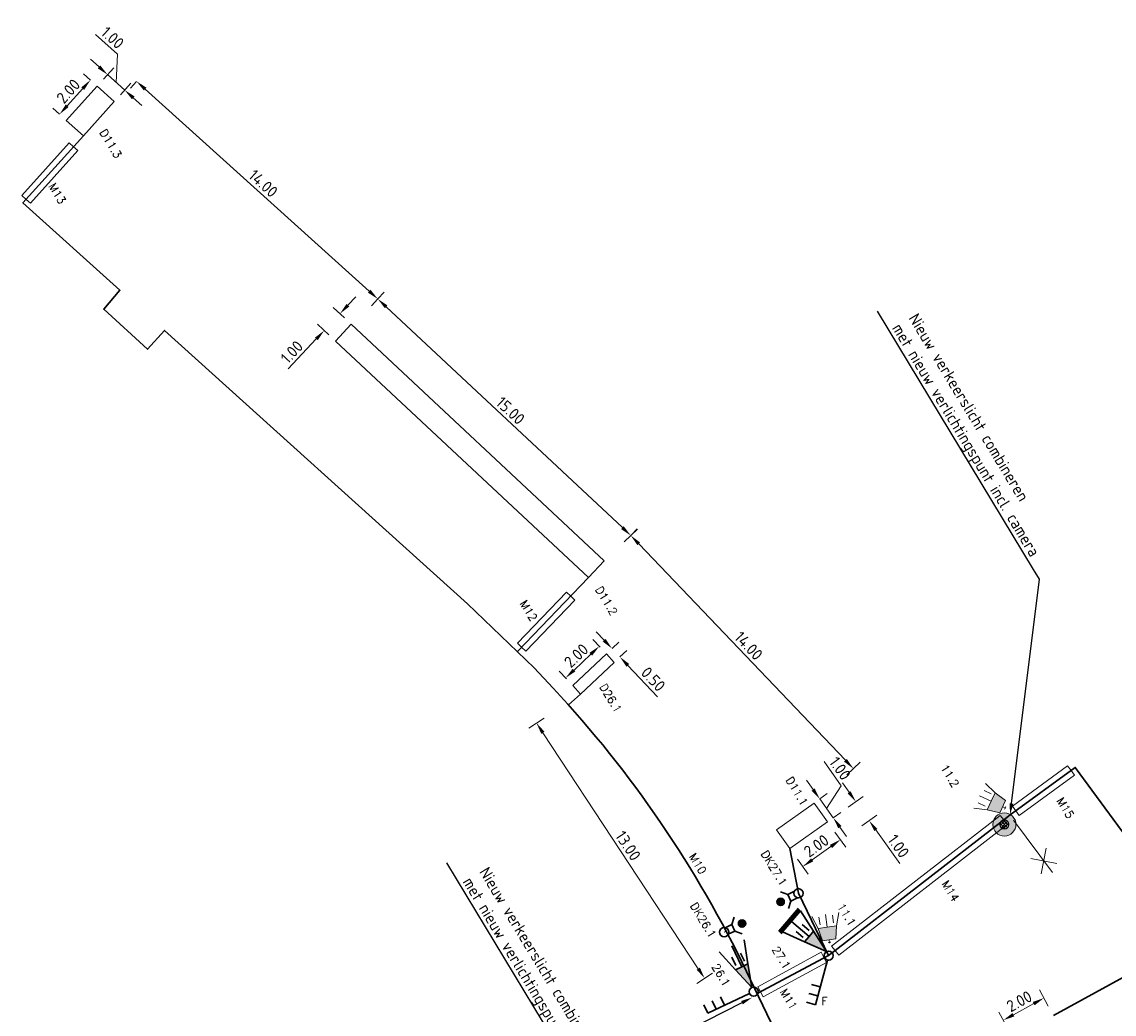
# Model space of a CAD drawing. Header units: metres. Extents: x 0 to 197589, y 0 to 355403.
# Tile 4 of 6: x 197498 to 197546, y 355360 to 355403. Entities that reach past the tile are written whole.
import ezdxf
from ezdxf import colors
from ezdxf.entities.mleader import LeaderData, LeaderLine
from ezdxf.math import Vec2, Vec3

# ---------------------------------------------------------------- set-up
doc = ezdxf.new("R2010")
doc.units = ezdxf.units.M
for name, color, linetype, lineweight in [('Arcering', 254, 'Continuous', 0), ('Level 56', 7, 'Continuous', 0), ('N-WA-VW-VRI-MEUBILAIR', 7, 'Continuous', 13), ('O_VRI_MANTELBUIS_BESTAAND', 1, 'Continuous', 0), ('O_VRI_MAST', 7, 'Continuous', 13), ('O_VRI_OBSERVATIE_CAMERA', 7, 'Continuous', 13), ('O_WEG_L_VRI_NIEUW', 7, 'Continuous', 0), ('O_WEG_T_VRI_MANTELBUIS', 5, 'Continuous', 13), ('O_WEG_VRI_NIEUW_BEKABELING', 7, 'Continuous', 13), ('O_WEG_VRI_NIEUW_LUSSEN', 210, 'Continuous', 13), ('O_WEG_VRI_NIEUW_TEKST_MEUBILAIR', 7, 'Continuous', 13), ('O_WEG_VRI_TEKST_MANTELBUIS', 7, 'Continuous', 0), ('VRI-MEUBILAIR', 7, 'Continuous', 13), ('X-XX-AL-M', 7, 'Continuous', 18), ('X-XX-AL-T25', 7, 'Continuous', 25)]:
    doc.layers.add(name, color=color, linetype=linetype, lineweight=lineweight)
doc.layers.add('N-WE-VK-KABELTRACE-G', color=30, linetype='Continuous')
doc.styles.add('NLCS-ISO-M200-T25', font='NLCS-ISO.ttf', dxfattribs={"height": 0.5})
doc.styles.add('Styleromans', font='romans.shx')
doc.styles.add('VRI-AH', font='isocp.shx')
doc.dimstyles.new('1_200', dxfattribs={"dimtxt": 0.5, "dimasz": 0.75, "dimexe": 0.15, "dimexo": 0.15, "dimgap": 0.25, "dimtad": 1, "dimdec": 0, "dimzin": 11, "dimdsep": 46, "dimtxsty": 'Styleromans', "dimsah": 1, "dimcen": 0.25, "dimclrd": 7, "dimclre": 7, "dimclrt": 7, "dimazin": 3, "dimtfac": 1, "dimtdec": 0, "dimtmove": 0, "dimatfit": 3, "dimfxl": 1, "dimtolj": 1, "dimtzin": 0, "dimlwd": 0, "dimlwe": 0, "dimarcsym": 0})
doc.dimstyles.new('NLCS-M200-T25-PIJL_L2_H1', dxfattribs={"dimscale": 0.2, "dimtxt": 2.5, "dimasz": 2.5, "dimexe": 2, "dimexo": 2, "dimgap": 0.7, "dimtad": 1, "dimzin": 0, "dimdsep": 46, "dimtxsty": 'NLCS-ISO-M200-T25', "dimcen": 0, "dimdle": 2, "dimclrd": 256, "dimclre": 256, "dimclrt": 256, "dimadec": 1, "dimazin": 0, "dimtfac": 1, "dimtdec": 3, "dimtofl": 0, "dimtmove": 0, "dimatfit": 3, "dimfxl": 2, "dimfxlon": 1, "dimtfillclr": 256, "dimtolj": 1, "dimtzin": 0, "dimlwd": -1, "dimlwe": -1, "dimarcsym": 0})

# ---------------------------------------------------------------- blocks, each defined once
blk = doc.blocks.new('3L.TES1')
at = {"layer": 'Level 56', "linetype": 'Continuous'}
blk.add_hatch(color=7, dxfattribs=at).paths.add_polyline_path([(-0.163, 1.032), (-0.434, 0.902), (-0.704, 0.772), (0, 0.001)])
at = {"layer": 'Level 56', "color": 7, "linetype": 'Continuous', "lineweight": 30}
for p, q in [((-0.163, 1.032), (-0.326, 2.063)), ((-1.408, 1.543), (-0.704, 0.772)), ((-0.434, 0.902), (-0.867, 1.803)), ((-0.319, 1.135), (-0.492, 1.495)), ((-0.687, 0.958), (-0.86, 1.318))]:
    blk.add_line(p, q, dxfattribs=at)
at = {"layer": 'Level 56', "color": 7, "linetype": 'Continuous', "lineweight": 30, "flags": 128}
blk.add_lwpolyline([(-0.163, 1.032), (-0.434, 0.902), (-0.704, 0.772), (0, 0.001), (-0.163, 1.032)], dxfattribs=at)
blk = doc.blocks.new('3L201')
at = {"layer": 'Level 56', "color": 7, "linetype": 'Continuous', "lineweight": 30}
blk.add_circle((0, 0), 0.2, dxfattribs=at)
at = {"color": 7, "linetype": 'Continuous', "lineweight": 30}
blk.add_blockref('3L.TES1', (-0.086, 0.179), dxfattribs=at)
blk = doc.blocks.new('3L.TES4')
at = {"layer": 'Level 56', "linetype": 'Continuous'}
blk.add_hatch(color=7, dxfattribs=at).paths.add_polyline_path([(-0.163, 1.032), (-0.434, 0.902), (-0.704, 0.772), (0, 0.001)])
at = {"layer": 'Level 56', "color": 7, "linetype": 'Continuous', "lineweight": 30}
for p, q in [((-0.163, 1.032), (-0.326, 2.063)), ((-1.408, 1.543), (-0.704, 0.772)), ((-0.434, 0.902), (-0.867, 1.803)), ((-0.319, 1.135), (-0.492, 1.495)), ((-0.687, 0.958), (-0.86, 1.318))]:
    blk.add_line(p, q, dxfattribs=at)
at = {"layer": 'Level 56', "color": 7, "linetype": 'Continuous', "lineweight": 30, "flags": 128}
blk.add_lwpolyline([(-0.163, 1.032), (-0.434, 0.902), (-0.704, 0.772), (0, 0.001), (-0.163, 1.032)], dxfattribs=at)
blk = doc.blocks.new('3L81')
at = {"layer": 'O_WEG_L_VRI_NIEUW', "color": 7, "linetype": 'Continuous', "lineweight": 30}
for p, q in [((-0.569, -2.125), (-0.052, -0.193)), ((-0.362, -1.352), (-0.748, -1.249)), ((-0.465, -1.739), (-0.852, -1.635)), ((-0.569, -2.125), (-0.955, -2.022))]:
    blk.add_line(p, q, dxfattribs=at)
blk.add_circle((0, 0), 0.2, dxfattribs=at)
blk = doc.blocks.new('3L82')
at = {"layer": 'O_WEG_L_VRI_NIEUW', "color": 7, "linetype": 'Continuous', "lineweight": 30}
for p, q in [((-1.993, -0.931), (-0.181, -0.085)), ((-1.631, -0.762), (-1.8, -0.399)), ((-1.268, -0.592), (-1.438, -0.23)), ((-1.993, -0.931), (-2.163, -0.569))]:
    blk.add_line(p, q, dxfattribs=at)
blk.add_circle((0, 0), 0.2, dxfattribs=at)
blk = doc.blocks.new('DRUKW9')
at = {"layer": 'O_WEG_L_VRI_NIEUW', "color": 7, "linetype": 'Continuous', "lineweight": 30}
for p, q in [((0.327, 0.335), (0.44, 0.655)), ((0.466, 0.046), (0.786, -0.066))]:
    blk.add_line(p, q, dxfattribs=at)
at = {"layer": 'O_WEG_L_VRI_NIEUW', "color": 7, "linetype": 'Continuous', "lineweight": 30, "flags": 128}
blk.add_lwpolyline([(0.039, 0.196), (0.327, 0.335), (0.466, 0.046), (0.177, -0.092)], dxfattribs=at)
at = {"layer": 'O_WEG_L_VRI_NIEUW', "color": 7, "linetype": 'Continuous', "lineweight": 30}
for centre, radius in [((0.775, 0.373), 0.16), ((0, 0), 0.2)]:
    blk.add_circle(centre, radius, dxfattribs=at)
blk = doc.blocks.new('AnonymousCell11')
at = {"layer": 'O_WEG_L_VRI_NIEUW', "linetype": 'Continuous'}
h = blk.add_hatch(color=7, dxfattribs=at)
edge = h.paths.add_edge_path()
edge.add_arc((0.358, 0.249), 0.16, 0, 360)
at = {"layer": 'O_WEG_L_VRI_NIEUW', "color": 7, "linetype": 'Continuous', "lineweight": 0}
blk.add_circle((0.358, 0.249), 0.16, dxfattribs=at)
at = {"color": 7, "linetype": 'Continuous', "lineweight": 0}
blk.add_blockref('DRUKW9', (-0.417, -0.124), dxfattribs=at)
blk = doc.blocks.new('DRUKW10')
at = {"layer": 'O_WEG_L_VRI_NIEUW', "color": 7, "linetype": 'Continuous', "lineweight": 30}
for p, q in [((-0.466, -0.046), (-0.786, 0.066)), ((-0.327, -0.335), (-0.44, -0.655))]:
    blk.add_line(p, q, dxfattribs=at)
at = {"layer": 'O_WEG_L_VRI_NIEUW', "color": 7, "linetype": 'Continuous', "lineweight": 30, "flags": 128}
blk.add_lwpolyline([(-0.039, -0.196), (-0.327, -0.335), (-0.466, -0.046), (-0.177, 0.092)], dxfattribs=at)
at = {"layer": 'O_WEG_L_VRI_NIEUW', "color": 7, "linetype": 'Continuous', "lineweight": 30}
for centre, radius in [((0, 0), 0.2), ((-0.775, -0.373), 0.16)]:
    blk.add_circle(centre, radius, dxfattribs=at)
blk = doc.blocks.new('AnonymousCell12')
at = {"layer": 'O_WEG_L_VRI_NIEUW', "linetype": 'Continuous'}
h = blk.add_hatch(color=7, dxfattribs=at)
edge = h.paths.add_edge_path()
edge.add_arc((-0.358, -0.249), 0.16, 0, 360)
at = {"layer": 'O_WEG_L_VRI_NIEUW', "color": 7, "linetype": 'Continuous', "lineweight": 0}
blk.add_circle((-0.358, -0.249), 0.16, dxfattribs=at)
at = {"color": 7, "linetype": 'Continuous', "lineweight": 0}
blk.add_blockref('DRUKW10', (0.417, 0.124), dxfattribs=at)
blk = doc.blocks.new('3 lichts zonder achterschild')
at = {"layer": 'VRI-MEUBILAIR'}
h = blk.add_hatch(color=256, dxfattribs=at)
h.dxf.hatch_style = 1
h.paths.add_polyline_path([(197005.156, 354889.618), (197004.465, 354889.48), (197004.465, 354888.743), (197005.156, 354888.604), (197005.156, 354889.111)])
at = {"layer": 'N-WA-VW-VRI-MEUBILAIR'}
for q in [(197004.327, 354889.189), (197004.327, 354889.033)]:
    blk.add_line((197004.327, 354889.111), q, dxfattribs=at)
at = {"layer": 'VRI-MEUBILAIR'}
for p, q in [((197005.156, 354889.618), (197004.465, 354889.48)), ((197004.465, 354889.48), (197004.465, 354888.743)), ((197005.156, 354889.618), (197005.848, 354889.848)), ((197005.156, 354889.111), (197005.156, 354889.618)), ((197005.755, 354889.48), (197005.341, 354889.48)), ((197004.281, 354889.111), (197004.465, 354889.111)), ((197005.156, 354889.111), (197005.848, 354889.111)), ((197005.156, 354888.604), (197005.156, 354889.111)), ((197004.465, 354888.743), (197005.156, 354888.604)), ((197005.156, 354888.604), (197005.848, 354888.374)), ((197005.755, 354888.743), (197005.341, 354888.743))]:
    blk.add_line(p, q, dxfattribs=at)
blk = doc.blocks.new('*D93')
at = {"layer": 'Defpoints', "color": 0, "transparency": 16777216}
for p in [(197524.573, 355380.374), (197523.425, 355379.279), (197533.068, 355369.179)]:
    blk.add_point(p, dxfattribs=at)
at = {"layer": 'X-XX-AL-M', "transparency": 16777216}
for p, q in [((197524.284, 355380.098), (197524.862, 355380.651)), ((197533.87, 355370.636), (197524.918, 355380.013)), ((197533.926, 355369.998), (197534.504, 355370.55))]:
    blk.add_line(p, q, dxfattribs=at)
for points in [[(197524.978, 355380.07), (197524.858, 355379.955), (197524.573, 355380.374)], [(197533.93, 355370.693), (197533.809, 355370.578), (197534.215, 355370.274)]]:
    blk.add_solid(points, dxfattribs=at)
at = {"layer": 'X-XX-AL-M', "transparency": 16777216, "insert": (197529.676, 355375.594), "char_height": 0.5, "attachment_point": 5, "rotation": 313.6709, "style": 'NLCS-ISO-M200-T25'}
blk.add_mtext('\\A1;14.00', dxfattribs=at)
blk = doc.blocks.new('*D94')
at = {"layer": 'Defpoints', "color": 0, "transparency": 16777216}
for p in [(197513.614, 355390.623), (197513.614, 355390.623), (197524.573, 355380.374)]:
    blk.add_point(p, dxfattribs=at)
at = {"layer": 'X-XX-AL-M', "transparency": 16777216}
for p, q in [((197513.614, 355390.623), (197513.887, 355390.916)), ((197524.208, 355380.716), (197513.979, 355390.282)), ((197524.573, 355380.374), (197524.846, 355380.666))]:
    blk.add_line(p, q, dxfattribs=at)
for points in [[(197514.036, 355390.343), (197513.922, 355390.221), (197513.614, 355390.623)], [(197524.265, 355380.777), (197524.151, 355380.655), (197524.573, 355380.374)]]:
    blk.add_solid(points, dxfattribs=at)
at = {"layer": 'X-XX-AL-M', "transparency": 16777216, "insert": (197519.36, 355385.784), "char_height": 0.5, "attachment_point": 5, "rotation": 316.9175, "style": 'NLCS-ISO-M200-T25'}
blk.add_mtext('\\A1;15.00', dxfattribs=at)
blk = doc.blocks.new('*D95')
at = {"layer": 'Defpoints', "color": 0, "transparency": 16777216}
for p in [(197503.167, 355400.05), (197503.167, 355400.05), (197513.614, 355390.623)]:
    blk.add_point(p, dxfattribs=at)
at = {"layer": 'X-XX-AL-M', "transparency": 16777216}
for p, q in [((197503.167, 355400.05), (197502.899, 355399.753)), ((197513.243, 355390.958), (197503.538, 355399.715)), ((197513.614, 355390.623), (197513.346, 355390.326))]:
    blk.add_line(p, q, dxfattribs=at)
for points in [[(197503.594, 355399.777), (197503.483, 355399.653), (197503.167, 355400.05)], [(197513.298, 355391.02), (197513.187, 355390.897), (197513.614, 355390.623)]]:
    blk.add_solid(points, dxfattribs=at)
at = {"layer": 'X-XX-AL-M', "transparency": 16777216, "insert": (197508.652, 355395.626), "char_height": 0.5, "attachment_point": 5, "rotation": 317.937, "style": 'NLCS-ISO-M200-T25'}
blk.add_mtext('\\A1;14.00', dxfattribs=at)
blk = doc.blocks.new('*D103')
at = {"layer": 'Defpoints', "color": 0, "transparency": 16777216}
for p in [(197533.095, 355367.97), (197533.65, 355367.192), (197531.466, 355366.808)]:
    blk.add_point(p, dxfattribs=at)
at = {"layer": 'X-XX-AL-M', "transparency": 16777216}
for p, q in [((197533.417, 355367.518), (197533.882, 355366.866)), ((197532.428, 355366.321), (197533.243, 355366.902)), ((197531.789, 355366.356), (197532.254, 355365.705))]:
    blk.add_line(p, q, dxfattribs=at)
for points in [[(197533.194, 355366.97), (197533.291, 355366.834), (197533.65, 355367.192)], [(197532.38, 355366.388), (197532.477, 355366.253), (197532.021, 355366.03)]]:
    blk.add_solid(points, dxfattribs=at)
at = {"layer": 'X-XX-AL-M', "transparency": 16777216, "insert": (197532.609, 355366.929), "char_height": 0.5, "attachment_point": 5, "rotation": 35.5095, "style": 'NLCS-ISO-M200-T25'}
blk.add_mtext('\\A1;2.00', dxfattribs=at)
blk = doc.blocks.new('*D104')
at = {"layer": 'Defpoints', "color": 0, "transparency": 16777216}
for p in [(197512.466, 355389.528), (197511.295, 355389.254), (197511.783, 355388.798)]:
    blk.add_point(p, dxfattribs=at)
at = {"layer": 'X-XX-AL-M', "transparency": 16777216}
for p, q in [((197512.32, 355390.35), (197512.661, 355390.715)), ((197512.174, 355389.801), (197511.686, 355390.258)), ((197511.491, 355389.071), (197511.003, 355389.528)), ((197510.953, 355388.889), (197509.738, 355387.589))]:
    blk.add_line(p, q, dxfattribs=at)
for points in [[(197512.259, 355390.407), (197512.38, 355390.293), (197511.978, 355389.985)], [(197510.893, 355388.946), (197511.014, 355388.832), (197511.295, 355389.254)]]:
    blk.add_solid(points, dxfattribs=at)
at = {"layer": 'X-XX-AL-M', "transparency": 16777216, "insert": (197509.89, 355388.323), "char_height": 0.5, "attachment_point": 5, "rotation": 46.9175, "style": 'NLCS-ISO-M200-T25'}
blk.add_mtext('\\A1;1.00', dxfattribs=at)
blk = doc.blocks.new('*D105')
at = {"layer": 'Defpoints', "color": 0, "transparency": 16777216}
for p in [(197501.461, 355399.841), (197499.83, 355398.622), (197500.123, 355398.358)]:
    blk.add_point(p, dxfattribs=at)
at = {"layer": 'X-XX-AL-M', "transparency": 16777216}
for p, q in [((197501.168, 355400.105), (197500.871, 355400.373)), ((197500.834, 355399.734), (197500.165, 355398.993)), ((197499.83, 355398.622), (197499.533, 355398.89))]:
    blk.add_line(p, q, dxfattribs=at)
for points in [[(197500.772, 355399.79), (197500.895, 355399.678), (197501.168, 355400.105)], [(197500.103, 355399.049), (197500.227, 355398.938), (197499.83, 355398.622)]]:
    blk.add_solid(points, dxfattribs=at)
at = {"layer": 'X-XX-AL-M', "transparency": 16777216, "insert": (197500.21, 355399.625), "char_height": 0.5, "attachment_point": 5, "rotation": 47.9422, "style": 'NLCS-ISO-M200-T25'}
blk.add_mtext('\\A1;2.00', dxfattribs=at)
blk = doc.blocks.new('*D109')
at = {"layer": 'Defpoints', "color": 0, "transparency": 16777216}
for p in [(197501.461, 355399.841), (197502.653, 355399.671), (197502.203, 355399.172)]:
    blk.add_point(p, dxfattribs=at)
at = {"layer": 'X-XX-AL-M', "transparency": 16777216}
for p, q in [((197502.34, 355401.222), (197501.389, 355402.08)), ((197501.54, 355400.675), (197501.168, 355401.01)), ((197502.282, 355400.005), (197502.34, 355401.222)), ((197501.729, 355400.138), (197502.179, 355400.637)), ((197501.911, 355400.34), (197502.653, 355399.671)), ((197502.471, 355399.469), (197502.921, 355399.967)), ((197503.025, 355399.336), (197503.396, 355399.001))]:
    blk.add_line(p, q, dxfattribs=at)
for points in [[(197501.596, 355400.737), (197501.484, 355400.613), (197501.911, 355400.34)], [(197503.08, 355399.397), (197502.969, 355399.274), (197502.653, 355399.671)]]:
    blk.add_solid(points, dxfattribs=at)
at = {"layer": 'X-XX-AL-M', "transparency": 16777216, "insert": (197502.126, 355401.941), "char_height": 0.5, "attachment_point": 5, "rotation": 317.9422, "style": 'NLCS-ISO-M200-T25'}
blk.add_mtext('\\A1;1.00', dxfattribs=at)
blk = doc.blocks.new('*D110')
at = {"layer": 'Defpoints', "color": 0, "transparency": 16777216}
for p in [(197532.514, 355368.784), (197533.095, 355367.97), (197533.341, 355368.145)]:
    blk.add_point(p, dxfattribs=at)
at = {"layer": 'X-XX-AL-M', "transparency": 16777216}
for p, q in [((197533.692, 355369.534), (197532.949, 355370.576)), ((197532.469, 355369.366), (197532.179, 355369.773)), ((197532.76, 355368.959), (197533.085, 355369.191)), ((197533.05, 355368.552), (197533.692, 355369.534)), ((197532.76, 355368.959), (197533.341, 355368.145)), ((197533.341, 355368.145), (197533.666, 355368.377)), ((197533.631, 355367.738), (197533.921, 355367.331))]:
    blk.add_line(p, q, dxfattribs=at)
for points in [[(197532.537, 355369.414), (197532.401, 355369.318), (197532.76, 355368.959)], [(197533.699, 355367.786), (197533.563, 355367.69), (197533.341, 355368.145)]]:
    blk.add_solid(points, dxfattribs=at)
at = {"layer": 'X-XX-AL-M', "transparency": 16777216, "insert": (197533.638, 355370.281), "char_height": 0.5, "attachment_point": 5, "rotation": 305.5095, "style": 'NLCS-ISO-M200-T25'}
blk.add_mtext('\\A1;1.00', dxfattribs=at)
blk = doc.blocks.new('*D111')
at = {"layer": 'Defpoints', "color": 0, "transparency": 16777216}
for p in [(197523.515, 355375.243), (197523.857, 355374.879), (197524.104, 355375.112)]:
    blk.add_point(p, dxfattribs=at)
at = {"layer": 'X-XX-AL-M', "transparency": 16777216}
for p, q in [((197523.418, 355375.839), (197523.075, 355376.203)), ((197523.761, 355375.476), (197524.052, 355375.75)), ((197524.104, 355375.112), (197524.395, 355375.386)), ((197524.447, 355374.748), (197525.736, 355373.379))]:
    blk.add_line(p, q, dxfattribs=at)
for points in [[(197523.479, 355375.897), (197523.357, 355375.782), (197523.761, 355375.476)], [(197524.507, 355374.805), (197524.386, 355374.69), (197524.104, 355375.112)]]:
    blk.add_solid(points, dxfattribs=at)
at = {"layer": 'X-XX-AL-M', "transparency": 16777216, "insert": (197525.546, 355374.149), "char_height": 0.5, "attachment_point": 5, "rotation": 313.2886, "style": 'NLCS-ISO-M200-T25'}
blk.add_mtext('\\A1;0.50', dxfattribs=at)
blk = doc.blocks.new('*D112')
at = {"layer": 'Defpoints', "color": 0, "transparency": 16777216}
for p in [(197523.205, 355375.572), (197523.515, 355375.243), (197522.059, 355373.872)]:
    blk.add_point(p, dxfattribs=at)
at = {"layer": 'X-XX-AL-M', "transparency": 16777216}
for p, q in [((197523.24, 355375.535), (197522.931, 355375.863)), ((197522.114, 355374.544), (197522.841, 355375.229)), ((197521.785, 355374.163), (197521.475, 355374.492))]:
    blk.add_line(p, q, dxfattribs=at)
for points in [[(197522.784, 355375.29), (197522.898, 355375.169), (197523.205, 355375.572)], [(197522.056, 355374.604), (197522.171, 355374.483), (197521.75, 355374.201)]]:
    blk.add_solid(points, dxfattribs=at)
at = {"layer": 'X-XX-AL-M', "transparency": 16777216, "insert": (197522.21, 355375.17), "char_height": 0.5, "attachment_point": 5, "rotation": 43.2915, "style": 'NLCS-ISO-M200-T25'}
blk.add_mtext('\\A1;2.00', dxfattribs=at)
blk = doc.blocks.new('*D123')
at = {"layer": 'Defpoints', "color": 0, "transparency": 16777216}
for p in [(197540.707, 355359.372), (197542.878, 355359.571), (197541.123, 355358.612)]:
    blk.add_point(p, dxfattribs=at)
at = {"layer": 'X-XX-AL-M', "transparency": 16777216}
for p, q in [((197542.654, 355359.981), (197542.27, 355360.683)), ((197540.899, 355359.021), (197540.516, 355359.723)), ((197542.024, 355360.092), (197541.146, 355359.612))]:
    blk.add_line(p, q, dxfattribs=at)
for points in [[(197541.984, 355360.165), (197542.063, 355360.019), (197542.462, 355360.332)], [(197541.106, 355359.685), (197541.186, 355359.539), (197540.707, 355359.372)]]:
    blk.add_solid(points, dxfattribs=at)
at = {"layer": 'X-XX-AL-M', "transparency": 16777216, "insert": (197541.398, 355360.194), "char_height": 0.5, "attachment_point": 5, "rotation": 28.6716, "style": 'NLCS-ISO-M200-T25'}
blk.add_mtext('\\A1;2.00', dxfattribs=at)
blk = doc.blocks.new('*D130')
at = {"layer": 'Defpoints', "color": 0, "transparency": 16777216}
for p in [(197533.095, 355367.97), (197534.899, 355368.025), (197533.676, 355367.154)]:
    blk.add_point(p, dxfattribs=at)
at = {"layer": 'X-XX-AL-M', "transparency": 16777216}
for p, q in [((197534.028, 355369.248), (197533.738, 355369.655)), ((197533.992, 355368.609), (197534.644, 355369.073)), ((197534.573, 355367.793), (197535.224, 355368.257)), ((197535.189, 355367.618), (197536.221, 355366.168))]:
    blk.add_line(p, q, dxfattribs=at)
for points in [[(197534.096, 355369.296), (197533.96, 355369.2), (197534.318, 355368.841)], [(197535.256, 355367.666), (197535.121, 355367.57), (197534.899, 355368.025)]]:
    blk.add_solid(points, dxfattribs=at)
at = {"layer": 'X-XX-AL-M', "transparency": 16777216, "insert": (197536.168, 355366.916), "char_height": 0.5, "attachment_point": 5, "rotation": 305.4566, "style": 'NLCS-ISO-M200-T25'}
blk.add_mtext('\\A1;1.00', dxfattribs=at)
blk = doc.blocks.new('*D131')
at = {"layer": 'Defpoints', "color": 0, "transparency": 16777216}
for p in [(197522.394, 355373.501), (197529.675, 355362.443), (197527.771, 355361.189)]:
    blk.add_point(p, dxfattribs=at)
at = {"layer": 'X-XX-AL-M', "transparency": 16777216}
for p, q in [((197520.824, 355372.467), (197520.156, 355372.028)), ((197520.765, 355371.83), (197527.496, 355361.607)), ((197528.105, 355361.409), (197527.437, 355360.969))]:
    blk.add_line(p, q, dxfattribs=at)
for points in [[(197520.835, 355371.876), (197520.695, 355371.784), (197520.49, 355372.248)], [(197527.565, 355361.653), (197527.426, 355361.561), (197527.771, 355361.189)]]:
    blk.add_solid(points, dxfattribs=at)
at = {"layer": 'X-XX-AL-M', "transparency": 16777216, "insert": (197524.456, 355366.933), "char_height": 0.5, "attachment_point": 5, "rotation": 303.361, "style": 'NLCS-ISO-M200-T25'}
blk.add_mtext('\\A1;13.00', dxfattribs=at)
blk = doc.blocks.new('dcf')
at = {"layer": 'N-WA-VW-VRI-MEUBILAIR'}
for points in [[(197005.927, 354871.225), (197006.774, 354871.992)], [(197005.967, 354872.032), (197006.734, 354871.185)], [(197004.144, 354871.609), (197006.977, 354871.609)]]:
    blk.add_lwpolyline(points, dxfattribs=at)
blk = doc.blocks.new('AnonymousCell27')
at = {"layer": 'O_VRI_OBSERVATIE_CAMERA'}
for radius in [0.5, 0.2]:
    blk.add_circle((0, 0), radius, dxfattribs=at)

msp = doc.modelspace()

# ---------------------------------------------------------------- hatches: boundary and pattern name
at = {"layer": 'Arcering', "linetype": 'Continuous'}
h = msp.add_hatch(color=256, dxfattribs=at)
edge = h.paths.add_edge_path()
edge.add_arc((197540.754, 355367.854), 0.5, 0, 360)
edge = h.paths.add_edge_path(flags=0)
edge.add_arc((197540.754, 355367.854), 0.2, -180, 180, ccw=False)
at = {"layer": 'O_VRI_OBSERVATIE_CAMERA', "lineweight": 0}
h = msp.add_hatch(dxfattribs=at)
h.set_pattern_fill('USER', color=256, scale=0.1, angle=45, style=0, double=1, pattern_type=0)
h.set_pattern_definition([(45, (197540.75572, 355367.85377), (-0.07071, 0.07071), []), (135, (197540.75572, 355367.85377), (-0.07071, -0.07071), [])])
edge = h.paths.add_edge_path()
edge.add_arc((197540.754, 355367.854), 0.2, -180, 0, ccw=False)
edge.add_arc((197540.754, 355367.854), 0.2, 0, 180, ccw=False)

# ---------------------------------------------------------------- linework, layer by layer
at = {"layer": 'N-WE-VK-KABELTRACE-G', "lineweight": 30}
msp.add_line((197522.394, 355373.501), (197521.873, 355373.035), dxfattribs=at)
for points in [[(197539.441, 355343.569), (197532.392, 355353.048), (197532.273, 355353.053, 0.191928), (197532.044, 355356.377), (197529.591, 355361.481, 0.075517), (197521.21, 355373.761), (197520.391, 355374.641), (197517.503, 355377.415), (197504.378, 355389.262), (197503.639, 355388.442), (197501.742, 355390.176), (197502.443, 355390.998), (197498.246, 355394.784), (197500.865, 355397.689)], [(197530.047, 355360.531), (197533.142, 355362.171), (197533.425, 355362.391), (197540.724, 355368.052), (197541, 355368.266), (197543.825, 355370.329), (197546.585, 355366.551, 0.254961), (197548.751, 355365.53), (197559.369, 355366.155), (197574.458, 355374.405), (197585.059, 355380.2), (197585.778, 355378.884)]]:
    msp.add_lwpolyline(points, format="xyb", dxfattribs=at)
for points in [[(197522.742, 355378.549), (197519.661, 355375.342)], [(197531.839, 355364.873), (197531.465, 355366.81)], [(197533.142, 355362.171), (197531.839, 355364.873)], [(197542.878, 355359.571), (197548.346, 355362.561), (197548.532, 355362.572), (197552.404, 355362.8)]]:
    msp.add_lwpolyline(points, dxfattribs=at)
at = {"layer": 'O_VRI_MANTELBUIS_BESTAAND', "linetype": 'Continuous'}
for p, q in [((197540.571, 355368.249), (197533.272, 355362.588)), ((197540.571, 355368.249), (197540.724, 355368.052)), ((197533.272, 355362.588), (197533.425, 355362.391))]:
    msp.add_line(p, q, dxfattribs=at)
at = {"layer": 'O_VRI_MANTELBUIS_BESTAAND'}
for p, q in [((197540.571, 355368.249), (197533.272, 355362.588)), ((197540.877, 355367.854), (197533.579, 355362.193)), ((197540.877, 355367.854), (197540.724, 355368.052)), ((197533.579, 355362.193), (197533.425, 355362.391))]:
    msp.add_line(p, q, dxfattribs=at)
at = {"layer": 'O_VRI_MAST'}
msp.add_circle((197533.142, 355362.171), 0.2, dxfattribs=at)
at = {"layer": 'O_VRI_OBSERVATIE_CAMERA', "lineweight": 0, "flags": 128}
msp.add_lwpolyline([(197540.954, 355367.854, -1), (197540.554, 355367.854, -1), (197540.554, 355367.854, -1), (197540.954, 355367.854)], format="xyb", dxfattribs=at)
at = {"layer": 'O_WEG_T_VRI_MANTELBUIS', "linetype": 'Continuous'}
for p, q in [((197500.254, 355397.384), (197498.198, 355395.105)), ((197500.254, 355397.384), (197500.44, 355397.217)), ((197498.198, 355395.105), (197498.384, 355394.937)), ((197521.793, 355377.921), (197519.666, 355375.707)), ((197521.793, 355377.921), (197521.973, 355377.748)), ((197519.666, 355375.707), (197519.846, 355375.534)), ((197543.495, 355370.398), (197541.099, 355368.648)), ((197543.495, 355370.398), (197543.643, 355370.196)), ((197541.099, 355368.648), (197541.247, 355368.446)), ((197532.814, 355362.318), (197530.07, 355360.827)), ((197532.814, 355362.318), (197532.933, 355362.098)), ((197530.07, 355360.827), (197530.189, 355360.607))]:
    msp.add_line(p, q, dxfattribs=at)
at = {"layer": 'O_WEG_T_VRI_MANTELBUIS'}
for p, q in [((197500.254, 355397.384), (197498.198, 355395.105)), ((197500.625, 355397.049), (197500.44, 355397.217)), ((197500.625, 355397.049), (197498.569, 355394.77)), ((197498.569, 355394.77), (197498.384, 355394.937)), ((197521.793, 355377.921), (197519.666, 355375.707)), ((197522.154, 355377.575), (197521.973, 355377.748)), ((197522.154, 355377.575), (197520.026, 355375.361)), ((197520.026, 355375.361), (197519.846, 355375.534)), ((197543.495, 355370.398), (197541.099, 355368.648)), ((197543.79, 355369.995), (197543.643, 355370.196)), ((197543.79, 355369.995), (197541.394, 355368.244)), ((197541.394, 355368.244), (197541.247, 355368.446)), ((197532.814, 355362.318), (197530.07, 355360.827)), ((197533.053, 355361.879), (197532.933, 355362.098)), ((197533.053, 355361.879), (197530.309, 355360.387)), ((197530.309, 355360.387), (197530.189, 355360.607))]:
    msp.add_line(p, q, dxfattribs=at)
at = {"layer": 'O_WEG_VRI_NIEUW_BEKABELING'}
msp.add_line((197528.616, 355363.187), (197528.705, 355363.234), dxfattribs=at)
at = {"layer": 'O_WEG_VRI_NIEUW_LUSSEN', "flags": 128}
for points in [[(197500.123, 355398.358), (197501.461, 355399.841), (197502.203, 355399.172), (197500.865, 355397.689), (197500.123, 355398.358)], [(197522.742, 355378.549), (197523.425, 355379.279), (197512.466, 355389.528), (197511.783, 355388.798), (197522.742, 355378.549)], [(197523.515, 355375.243), (197522.059, 355373.872), (197522.394, 355373.501), (197523.85, 355374.873), (197523.515, 355375.243)]]:
    msp.add_lwpolyline(points, dxfattribs=at)
at = {"layer": 'O_WEG_VRI_NIEUW_LUSSEN'}
msp.add_lwpolyline([(197530.886, 355367.622), (197532.514, 355368.784), (197533.095, 355367.97), (197531.466, 355366.808)], close=True, dxfattribs=at)

# ---------------------------------------------------------------- block references
at = {"xscale": 0.8, "yscale": 0.8, "zscale": 0.8}
for p, rotation in [((460967.465, 545239.201), 154.8183336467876), ((501225.392, 240404.017), 98.30181089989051)]:
    msp.add_blockref('3 lichts zonder achterschild', p, dxfattribs=dict(at, rotation=rotation))
msp.add_blockref('AnonymousCell27', (197540.754, 355367.854))
at = {"color": 7, "linetype": 'Continuous', "lineweight": 0}
for name, p in [('AnonymousCell12', (197531.421, 355364.749)), ('AnonymousCell11', (197529.033, 355363.311)), ('3L201', (197529.898, 355360.611)), ('3L81', (197533.142, 355362.171)), ('3L82', (197529.898, 355360.611))]:
    msp.add_blockref(name, p, dxfattribs=at)
at = {"color": 7, "linetype": 'Continuous', "lineweight": 30, "rotation": 23.7099529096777}
msp.add_blockref('3L.TES4', (197533.054, 355362.352), dxfattribs=at)
at = {"layer": 'N-WA-VW-VRI-MEUBILAIR', "rotation": 306.5784096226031}
msp.add_blockref('dcf', (-204834.859, 302094.756), dxfattribs=at)

# ---------------------------------------------------------------- texts
at = {"layer": 'O_WEG_VRI_NIEUW_TEKST_MEUBILAIR', "char_height": 0.35, "attachment_point": 4, "rotation": 301.1527, "line_spacing_factor": 0.8, "style": 'Styleromans'}
for s, insert in [('{\\C256;D11.3}', (197501.695, 355397.934)), ('{\\C256;D11.2}', (197523.167, 355378.132)), ('{\\C256;D26.1}', (197523.35, 355373.914)), ('{\\C256;11.2}', (197538.121, 355370.412)), ('{\\C256;D11.1}', (197531.415, 355369.879)), ('{\\C256;DK27.1}', (197530.343, 355366.682)), ('{\\C256;DK26.1}', (197527.275, 355364.432)), ('{\\C256;11.1}', (197533.652, 355364.397)), ('{\\C256;27.1}', (197530.819, 355362.536)), ('{\\C256;26.1}', (197528.212, 355361.784))]:
    msp.add_mtext(s, dxfattribs=dict(at, insert=insert))
at = {"layer": 'O_WEG_VRI_NIEUW_TEKST_MEUBILAIR', "insert": (197532.824, 355360.203), "char_height": 0.35, "attachment_point": 4, "line_spacing_factor": 0.8, "style": 'Styleromans'}
msp.add_mtext('{\\C256;F}', dxfattribs=at)
at = {"layer": 'O_WEG_VRI_TEKST_MANTELBUIS', "char_height": 0.35, "attachment_point": 4, "rotation": 301.1527, "line_spacing_factor": 0.8, "style": 'VRI-AH'}
for s, insert in [('{\\Fromans|c0;\\C256;M13}', (197499.485, 355395.605)), ('{\\Fromans|c0;\\C256;M12}', (197519.901, 355377.529)), ('{\\Fromans|c0;\\C256;M15}', (197543.148, 355368.982)), ('{\\Fromans|c0;\\C256;M10}', (197527.228, 355366.566)), ('{\\Fromans|c0;\\C256;M14}', (197538.173, 355365.383)), ('{\\Fromans|c0;\\C256;M11}', (197531.162, 355360.701))]:
    msp.add_mtext(s, dxfattribs=dict(at, insert=insert))

# ---------------------------------------------------------------- dimensions: what is measured, and where the dimension line sits
at = {"layer": 'X-XX-AL-M'}
for base, p1, p2, angle, picture, middle in [((197502.653, 355399.671), (197501.461, 355399.841), (197502.203, 355399.172), 317.9422, '*D109', (197502.236, 355401.316)), ((197533.341, 355368.145), (197532.514, 355368.784), (197533.095, 355367.97), 305.5095, '*D110', (197533.611, 355369.648))]:
    dim = msp.add_linear_dim(base=base, p1=p1, p2=p2, angle=angle, dimstyle='NLCS-M200-T25-PIJL_L2_H1', override={"dimtmove": 1}, dxfattribs=at)
    dim.commit()
    dim.dimension.update_dxf_attribs({"geometry": picture, "text_midpoint": middle, "dimtype": 161})
for p1, p2, distance, picture, middle in [((197501.461, 355399.841), (197500.123, 355398.358), -0.394, '*D105', (197500.21, 355399.625)), ((197512.466, 355389.528), (197511.783, 355388.798), -0.669, '*D104', (197509.89, 355388.323)), ((197524.573, 355380.374), (197513.614, 355390.623), 0, '*D94', (197519.36, 355385.784)), ((197522.059, 355373.872), (197523.515, 355375.243), 0.451, '*D112', (197522.21, 355375.17)), ((197523.515, 355375.243), (197523.857, 355374.879), 0.338, '*D111', (197525.546, 355374.149)), ((197533.095, 355367.97), (197533.676, 355367.154), 1.501, '*D130', (197536.168, 355366.916)), ((197531.466, 355366.808), (197533.095, 355367.97), -0.955, '*D103', (197532.609, 355366.929)), ((197542.878, 355359.571), (197541.123, 355358.612), -0.867, '*D123', (197541.398, 355360.194))]:
    dim = msp.add_aligned_dim(p1=p1, p2=p2, distance=distance, dimstyle='NLCS-M200-T25-PIJL_L2_H1', dxfattribs=at)
    dim.commit()
    dim.dimension.update_dxf_attribs({"geometry": picture, "text_midpoint": middle})
for p1, p2, distance, text, picture, middle in [((197513.614, 355390.623), (197503.167, 355400.05), 0, '14.00', '*D95', (197508.652, 355395.626)), ((197533.068, 355369.179), (197523.425, 355379.279), -1.586, '14.00', '*D93', (197529.676, 355375.594)), ((197522.394, 355373.501), (197529.675, 355362.443), -2.28, '13.00', '*D131', (197524.456, 355366.933))]:
    dim = msp.add_aligned_dim(p1=p1, p2=p2, distance=distance, text=text, dimstyle='NLCS-M200-T25-PIJL_L2_H1', dxfattribs=at)
    dim.commit()
    dim.dimension.update_dxf_attribs({"geometry": picture, "text_midpoint": middle})

# ---------------------------------------------------------------- leaders
at = {"layer": 'VRI-MEUBILAIR', "linetype": 'Continuous'}
msp.add_leader([(197531.88, 355364.166), (197531.03, 355363.174)], dimstyle='1_200', override={"dimscale": 1, "dimtxt": 0.5, "dimasz": 0.5, "dimgap": 0.25, "dimtad": 1, "dimclrd": 0, "dimlwd": 65534}, dxfattribs=at)
at = {"layer": 'X-XX-AL-T25'}
ml = msp.add_multileader_mtext('Standard', dxfattribs=at)
ml.set_content('Nieuw verkeerslicht combineren \\Pmet nieuw verlichtingspunt incl. camera', color=256, style='NLCS-ISO-M200-T25')
ml.set_leader_properties(color=256, linetype='ByLayer', lineweight=-1)
ml.build(insert=Vec2(0, 0))
ml.multileader.update_dxf_attribs({"text_left_attachment_type": 5, "text_right_attachment_type": 5, "dogleg_length": 0.5, "arrow_head_size": 0.5})
ctx = ml.context
ctx.base_point, ctx.char_height, ctx.arrow_head_size, ctx.landing_gap_size, ctx.plane_origin, ctx.plane_x_axis, ctx.plane_y_axis = Vec3(197535.65, 355389.441), 0.5, 0.5, 0.18, Vec3(197553.918, 355395.447), Vec3(0.517321, -0.855791), Vec3(0.855791, 0.517321)
ctx.left_attachment, ctx.right_attachment = 5, 5
notes = []
notes.append((ctx, [(0, (1, 1, 0), (197542.277, 355378.479), (-0.517321, 0.855791), 0.5, [(0, [(197541, 355368.266)], 0, [])])]))
ctx.mtext.insert, ctx.mtext.text_direction, ctx.mtext.rotation, ctx.mtext.flow_direction = Vec3(197537.012, 355390.055), Vec3(0.517321, -0.855791), 5.256107, 5
ml = msp.add_multileader_mtext('Standard', dxfattribs=at)
ml.set_content('Nieuw verkeerslicht combineren \\Pmet nieuw verlichtingspunt', color=256, style='NLCS-ISO-M200-T25')
ml.set_leader_properties(color=256, linetype='ByLayer', lineweight=-1)
ml.build(insert=Vec2(0, 0))
ml.multileader.update_dxf_attribs({"text_left_attachment_type": 5, "text_right_attachment_type": 5, "dogleg_length": 0.5, "arrow_head_size": 0.5})
ctx = ml.context
ctx.base_point, ctx.char_height, ctx.arrow_head_size, ctx.landing_gap_size, ctx.plane_origin, ctx.plane_x_axis, ctx.plane_y_axis = Vec3(197517.053, 355365.453), 0.5, 0.5, 0.18, Vec3(197532.954, 355373.813), Vec3(0.517321, -0.855791), Vec3(0.855791, 0.517321)
ctx.left_attachment, ctx.right_attachment = 5, 5
notes.append((ctx, [(0, (1, 1, 0), (197522.413, 355356.587), (-0.517321, 0.855791), 0.5, [(0, [(197529.833, 355360.36)], 0, [])])]))
ctx.mtext.insert, ctx.mtext.text_direction, ctx.mtext.rotation, ctx.mtext.flow_direction = Vec3(197518.416, 355366.066), Vec3(0.517321, -0.855791), 5.256107, 5
for ctx, leaders in notes:
    for number, flags, end, landing, length, lines in leaders:
        leader = LeaderData()
        leader.index, (leader.has_last_leader_line, leader.has_dogleg_vector, leader.attachment_direction) = number, flags
        leader.last_leader_point, leader.dogleg_vector, leader.dogleg_length = Vec3(end), Vec3(landing), length
        for number, points, colour, breaks in lines:
            line = LeaderLine()
            line.index, line.vertices, line.color, line.breaks = number, Vec3.list(points), colors.encode_raw_color(colour), breaks
            leader.lines.append(line)
        ctx.leaders.append(leader)

doc.saveas('drawing.dxf')
